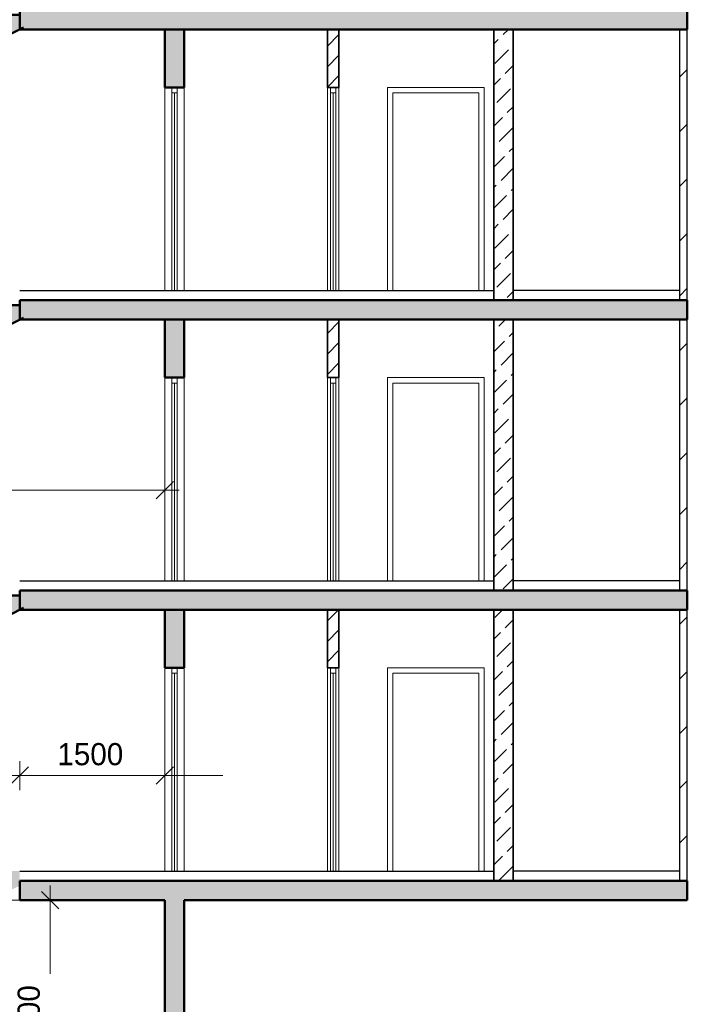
# Model space of a CAD drawing. Header units: millimetres. Extents: x 263826 to 1585445, y -423071 to 70137.
# Tile 249 of 256: x 530684 to 537584, y -87608 to -77431. Entities that reach past the tile are written whole.
import ezdxf

# ---------------------------------------------------------------- set-up
doc = ezdxf.new("R2010")
doc.units = ezdxf.units.MM
doc.layers.add('Standard', color=7, linetype='Continuous', lineweight=25)
doc.styles.add('Century Gothic', font='GOTHIC.TTF')
doc.dimstyles.new('DIMSTYLE_4', dxfattribs={"dimtxt": 229, "dimasz": 300, "dimexe": 0, "dimexo": 0, "dimgap": 114.5, "dimtad": 2, "dimdec": 0, "dimrnd": 1, "dimzin": 12, "dimdsep": 46, "dimtxsty": 'Century Gothic', "dimblk1": 'ALL_ML_STRICH', "dimblk2": 'ALL_ML_STRICH', "dimsah": 1, "dimcen": 0, "dimclrd": 256, "dimclre": 256, "dimclrt": 256, "dimadec": 0, "dimazin": 0, "dimtfac": 1, "dimtdec": 0, "dimtix": 1, "dimtmove": 2, "dimatfit": 3, "dimfxl": 0, "dimtzin": 0, "dimlwd": 0, "dimlwe": 13, "dimarcsym": 0})
pattern_1 = [(45, (277473.13, 108835.9), (-212.13203, 212.13203), []), (45, (277367.07, 108941.95), (-212.13203, 212.13203), [])]
pattern_2 = [(45, (277473.13, 108835.9), (-212.13203, 212.13203), [200, -70]), (45, (277367.07, 108941.95), (-212.13203, 212.13203), [200, -70])]
pattern_3 = [(45, (277473.1, 108835.9), (-565.6854, 565.6854), []), (45, (277190.3, 109118.7), (-565.6854, 565.6854), [])]

# ---------------------------------------------------------------- blocks, each defined once
blk = doc.blocks.new('ALL_ML_STRICH')
at = {"color": 0, "linetype": 'ByBlock', "lineweight": -2}
for p, q in [((0, -0.5), (0, 0.5)), ((-1, 0), (0.5, 0)), ((-0.3, -0.3), (0.3, 0.3))]:
    blk.add_line(p, q, dxfattribs=at)
blk = doc.blocks.new('*D2356')
at = {"layer": 'DEFPOINTS', "color": 0, "linetype": 'Continuous', "lineweight": 0, "transparency": 16777216}
for p in [(530684, -85244), (532184, -85244), (532184, -85544)]:
    blk.add_point(p, dxfattribs=at)
at = {"layer": 'Standard', "color": 218, "linetype": 'Continuous', "lineweight": 0, "transparency": 16777216}
for p, q in [((530384, -85244), (530084, -85244)), ((530684, -85244), (532184, -85244)), ((532484, -85244), (532784, -85244))]:
    blk.add_line(p, q, dxfattribs=at)
at = {"layer": 'Standard', "color": 218, "linetype": 'Continuous', "lineweight": 13, "transparency": 16777216}
blk.add_line((532184, -85544), (532184, -85244), dxfattribs=at)
at = {"layer": 'Standard', "color": 218, "linetype": 'Continuous', "lineweight": 0, "transparency": 16777216, "xscale": 300, "yscale": 300, "zscale": 300}
blk.add_blockref('ALL_ML_STRICH', (530684, -85244), dxfattribs=at)
at = {"layer": 'Standard', "color": 218, "linetype": 'Continuous', "lineweight": 0, "transparency": 16777216, "xscale": 300, "yscale": 300, "zscale": 300, "rotation": 180}
blk.add_blockref('ALL_ML_STRICH', (532184, -85244), dxfattribs=at)
at = {"layer": 'Standard', "color": 218, "linetype": 'Continuous', "lineweight": 13, "transparency": 16777216, "insert": (531414, -85024), "char_height": 229, "width": 654.29, "attachment_point": 5, "style": 'Century Gothic'}
blk.add_mtext('1500', dxfattribs=at)
blk = doc.blocks.new('*D2361')
at = {"layer": 'DEFPOINTS', "color": 0, "linetype": 'Continuous', "lineweight": 0, "transparency": 16777216}
for p in [(526534, -82294), (532184, -82294), (532184, -82294)]:
    blk.add_point(p, dxfattribs=at)
at = {"layer": 'Standard', "color": 218, "linetype": 'Continuous', "lineweight": 0, "transparency": 16777216}
for p, q in [((526834, -82294), (528883, -82294)), ((531884, -82294), (529796, -82294))]:
    blk.add_line(p, q, dxfattribs=at)
at = {"layer": 'Standard', "color": 218, "linetype": 'Continuous', "lineweight": 0, "transparency": 16777216, "xscale": 300, "yscale": 300, "zscale": 300, "rotation": 180}
blk.add_blockref('ALL_ML_STRICH', (526534, -82294), dxfattribs=at)
at = {"layer": 'Standard', "color": 218, "linetype": 'Continuous', "lineweight": 0, "transparency": 16777216, "xscale": 300, "yscale": 300, "zscale": 300}
blk.add_blockref('ALL_ML_STRICH', (532184, -82294), dxfattribs=at)
at = {"layer": 'Standard', "color": 218, "linetype": 'Continuous', "lineweight": 13, "transparency": 16777216, "insert": (529339, -82074), "char_height": 229, "width": 654.29, "attachment_point": 5, "style": 'Century Gothic'}
blk.add_mtext('5650', dxfattribs=at)
blk = doc.blocks.new('СЛОЖНЫЙ_ОБЪЕКТ_75')
at = {"layer": 'Standard', "linetype": 'Continuous', "lineweight": 25, "true_color": 0xf1f1f1, "transparency": 33554687}
blk.add_hatch(color=7, dxfattribs=at).paths.add_polyline_path([(253211, -186217), (252911, -186217), (252911, -186367), (252611, -186367), (252611, -186517), (252311, -186517), (252311, -186667), (252011, -186667), (252011, -186817), (251711, -186817), (251711, -186967), (251411, -186967), (251411, -187117), (251111, -187117), (251111, -187267), (250811, -187267), (250811, -187417), (250511, -187417), (250511, -187567), (249061, -187567), (249061, -187717), (250511, -187717), (253251, -186347), (253211, -186367)])
at = {"layer": 'Standard', "color": 7, "linetype": 'Continuous', "lineweight": 50, "transparency": 33554687}
for p, q in [((253211, -186217), (252911, -186217)), ((252911, -186217), (252911, -186367)), ((250511, -187717), (253251, -186347)), ((252911, -186367), (252611, -186367)), ((252611, -186367), (252611, -186517)), ((252611, -186517), (252311, -186517)), ((252311, -186517), (252311, -186667)), ((252311, -186667), (252011, -186667)), ((252011, -186667), (252011, -186817)), ((252011, -186817), (251711, -186817)), ((251711, -186817), (251711, -186967)), ((251711, -186967), (251411, -186967)), ((251411, -186967), (251411, -187117)), ((251411, -187117), (251111, -187117)), ((251111, -187117), (251111, -187267)), ((251111, -187267), (250811, -187267)), ((250811, -187267), (250811, -187417)), ((250811, -187417), (250511, -187417)), ((250511, -187417), (250511, -187567)), ((250511, -187567), (250511, -187417)), ((250511, -187567), (249061, -187567)), ((250511, -187717), (249061, -187717))]:
    blk.add_line(p, q, dxfattribs=at)
blk = doc.blocks.new('СЛОЖНЫЙ_ОБЪЕКТ_76')
at = {"layer": 'Standard', "linetype": 'Continuous', "lineweight": 25, "true_color": 0xf1f1f1, "transparency": 33554687}
blk.add_hatch(color=7, dxfattribs=at).paths.add_polyline_path([(253211, -189217), (252911, -189217), (252911, -189367), (252611, -189367), (252611, -189517), (252311, -189517), (252311, -189667), (252011, -189667), (252011, -189817), (251711, -189817), (251711, -189967), (251411, -189967), (251411, -190117), (251111, -190117), (251111, -190267), (250811, -190267), (250811, -190417), (250511, -190417), (250511, -190567), (249061, -190567), (249061, -190717), (250511, -190717), (253251, -189347), (253211, -189367)])
at = {"layer": 'Standard', "color": 7, "linetype": 'Continuous', "lineweight": 50, "transparency": 33554687}
for p, q in [((253211, -189217), (252911, -189217)), ((252911, -189217), (252911, -189367)), ((250511, -190717), (253251, -189347)), ((252911, -189367), (252611, -189367)), ((252611, -189367), (252611, -189517)), ((252611, -189517), (252311, -189517)), ((252311, -189517), (252311, -189667)), ((252311, -189667), (252011, -189667)), ((252011, -189667), (252011, -189817)), ((252011, -189817), (251711, -189817)), ((251711, -189817), (251711, -189967)), ((251711, -189967), (251411, -189967)), ((251411, -189967), (251411, -190117)), ((251411, -190117), (251111, -190117)), ((251111, -190117), (251111, -190267)), ((251111, -190267), (250811, -190267)), ((250811, -190267), (250811, -190417)), ((250811, -190417), (250511, -190417)), ((250511, -190417), (250511, -190567)), ((250511, -190567), (250511, -190417)), ((250511, -190567), (249061, -190567)), ((250511, -190717), (249061, -190717))]:
    blk.add_line(p, q, dxfattribs=at)
blk = doc.blocks.new('СЛОЖНЫЙ_ОБЪЕКТ_77')
at = {"layer": 'Standard', "linetype": 'Continuous', "lineweight": 25, "true_color": 0xf1f1f1, "transparency": 33554687}
blk.add_hatch(color=7, dxfattribs=at).paths.add_polyline_path([(253211, -192217), (252911, -192217), (252911, -192367), (252611, -192367), (252611, -192517), (252311, -192517), (252311, -192667), (252011, -192667), (252011, -192817), (251711, -192817), (251711, -192967), (251411, -192967), (251411, -193117), (251111, -193117), (251111, -193267), (250811, -193267), (250811, -193417), (250511, -193417), (250511, -193567), (249061, -193567), (249061, -193717), (250511, -193717), (253251, -192347), (253211, -192367)])
at = {"layer": 'Standard', "color": 7, "linetype": 'Continuous', "lineweight": 50, "transparency": 33554687}
for p, q in [((253211, -192217), (252911, -192217)), ((252911, -192217), (252911, -192367)), ((250511, -193717), (253251, -192347)), ((252911, -192367), (252611, -192367)), ((252611, -192367), (252611, -192517)), ((252611, -192517), (252311, -192517)), ((252311, -192517), (252311, -192667)), ((252311, -192667), (252011, -192667)), ((252011, -192667), (252011, -192817)), ((252011, -192817), (251711, -192817)), ((251711, -192817), (251711, -192967)), ((251711, -192967), (251411, -192967)), ((251411, -192967), (251411, -193117)), ((251411, -193117), (251111, -193117)), ((251111, -193117), (251111, -193267)), ((251111, -193267), (250811, -193267)), ((250811, -193267), (250811, -193417)), ((250811, -193417), (250511, -193417)), ((250511, -193417), (250511, -193567)), ((250511, -193567), (250511, -193417)), ((250511, -193567), (249061, -193567)), ((250511, -193717), (249061, -193717))]:
    blk.add_line(p, q, dxfattribs=at)
blk = doc.blocks.new('*D2295')
at = {"layer": 'DEFPOINTS', "color": 0, "linetype": 'Continuous', "lineweight": 0, "transparency": 16777216}
for p in [(530999, -86531), (530999, -86531), (530999, -88931)]:
    blk.add_point(p, dxfattribs=at)
at = {"layer": 'Standard', "color": 218, "linetype": 'Continuous', "lineweight": 0, "transparency": 16777216}
for p, q in [((530999, -86831), (530999, -87293)), ((530999, -88631), (530999, -88209))]:
    blk.add_line(p, q, dxfattribs=at)
at = {"layer": 'Standard', "color": 218, "linetype": 'Continuous', "lineweight": 0, "transparency": 16777216, "xscale": 300, "yscale": 300, "zscale": 300}
for p, rotation in [((530999, -86531), 90), ((530999, -88931), 270)]:
    blk.add_blockref('ALL_ML_STRICH', p, dxfattribs=dict(at, rotation=rotation))
at = {"layer": 'Standard', "color": 218, "linetype": 'Continuous', "lineweight": 13, "transparency": 16777216, "insert": (530779, -87751), "char_height": 229, "width": 654.29, "attachment_point": 5, "rotation": 90, "style": 'Century Gothic'}
blk.add_mtext('2400', dxfattribs=at)
blk = doc.blocks.new('*D2365')
at = {"layer": 'DEFPOINTS', "color": 0, "linetype": 'Continuous', "lineweight": 0, "transparency": 16777216}
for p in [(528361, -86531), (530746, -86531), (526334, -86811)]:
    blk.add_point(p, dxfattribs=at)
at = {"layer": 'Standard', "color": 218, "linetype": 'Continuous', "lineweight": 0, "transparency": 16777216}
for p, q in [((528361, -86231), (528361, -85931)), ((528361, -86811), (528361, -86531)), ((528361, -87111), (528361, -87411))]:
    blk.add_line(p, q, dxfattribs=at)
at = {"layer": 'Standard', "color": 218, "linetype": 'Continuous', "lineweight": 13, "transparency": 16777216}
for p, q in [((530746, -86531), (528361, -86531)), ((526334, -86811), (528361, -86811))]:
    blk.add_line(p, q, dxfattribs=at)
at = {"layer": 'Standard', "color": 218, "linetype": 'Continuous', "lineweight": 0, "transparency": 16777216, "xscale": 300, "yscale": 300, "zscale": 300}
for p, rotation in [((528361, -86531), 270), ((528361, -86811), 90)]:
    blk.add_blockref('ALL_ML_STRICH', p, dxfattribs=dict(at, rotation=rotation))
at = {"layer": 'Standard', "color": 218, "linetype": 'Continuous', "lineweight": 13, "transparency": 16777216, "insert": (528596, -86671), "char_height": 229, "attachment_point": 5, "rotation": 90, "style": 'Century Gothic'}
blk.add_mtext('280', dxfattribs=at)

msp = doc.modelspace()

# ---------------------------------------------------------------- hatches: boundary and pattern name
at = {"layer": 'Standard', "linetype": 'Continuous', "lineweight": 50, "true_color": 0xf1f1f1, "transparency": 33554687}
for points in [[(537584.21763, -77330.92275), (530684.21763, -77330.92275), (530684.21763, -77530.92275), (537584.21763, -77530.92275)], [(537584.21763, -77530.92275), (537584.21763, -77330.92275), (530684.21763, -77330.92275), (530684.21763, -77530.92275)]]:
    msp.add_hatch(color=7, dxfattribs=at).paths.add_polyline_path(points)
at = {"layer": 'Standard', "linetype": 'Continuous', "lineweight": 25, "true_color": 0xf1f1f1, "transparency": 33554687}
for points in [[(532184.21763, -78130.92275), (532384.21763, -78130.92275), (532384.21763, -77530.92275), (532184.21763, -77530.92275)], [(537584.21763, -80330.92275), (530684.21763, -80330.92275), (530684.21763, -80530.92275), (537584.21763, -80530.92275)], [(537584.21763, -80530.92275), (537584.21763, -80330.92275), (530684.21763, -80330.92275), (530684.21763, -80530.92275)], [(532184.21763, -81130.92275), (532384.21763, -81130.92275), (532384.21763, -80530.92275), (532184.21763, -80530.92275)], [(537584.21763, -83330.92275), (530684.21763, -83330.92275), (530684.21763, -83530.92275), (537584.21763, -83530.92275)], [(537584.21763, -83530.92275), (537584.21763, -83330.92275), (530684.21763, -83330.92275), (530684.21763, -83530.92275)], [(532184.21763, -84130.92275), (532384.21763, -84130.92275), (532384.21763, -83530.92275), (532184.21763, -83530.92275)], [(530084.21763, -86380.92275), (530084.21763, -86530.92275), (529784.21763, -86530.92275), (529784.21763, -86680.92275), (529484.21763, -86680.92275), (529484.21763, -86830.92275), (529184.21763, -86830.92275), (529184.21763, -86980.92275), (528884.21763, -86980.92275), (528884.21763, -87130.92275), (528584.21763, -87130.92275), (528584.21763, -87280.92275), (528284.21763, -87280.92275), (528284.21763, -87430.92275), (527984.21763, -87430.92275), (527984.21763, -87580.92275), (528284.21763, -87580.92275), (530684.21763, -86380.92275), (530684.21763, -86230.92275), (530384.21763, -86230.92275), (530384.21763, -86380.92275)], [(537584.21763, -86330.92275), (530684.21763, -86330.92275), (530684.21763, -86530.92275), (537584.21763, -86530.92275)], [(537584.21763, -86530.92275), (537584.21763, -86330.92275), (530684.21763, -86330.92275), (530684.21763, -86530.92275)], [(532184.21763, -90590.92275), (532384.21763, -90590.92275), (532384.21763, -86493.68076), (532184.21763, -86530.92275)]]:
    msp.add_hatch(color=7, dxfattribs=at).paths.add_polyline_path(points)
at = {"layer": 'Standard', "linetype": 'Continuous', "lineweight": 18, "true_color": 0xaa8232, "transparency": 33554687}
h = msp.add_hatch(dxfattribs=at)
h.set_pattern_fill('__________301', color=45, scale=100, style=0, pattern_type=2)
h.set_pattern_definition(pattern_1)
h.paths.add_polyline_path([(533864.21763, -78130.92275), (533984.21763, -78130.92275), (533984.21763, -77530.92275), (533864.21763, -77530.92275)], flags=0)
at = {"layer": 'Standard', "linetype": 'Continuous', "lineweight": 18, "true_color": 0xc8aaf3, "transparency": 33554687}
h = msp.add_hatch(dxfattribs=at)
h.set_pattern_fill('__________16', color=191, scale=100, style=0, pattern_type=2)
h.set_pattern_definition(pattern_2)
h.paths.add_polyline_path([(535784.21763, -77530.92275), (535584.21763, -77530.92275), (535584.21763, -80330.92275), (535784.21763, -80330.92275)], flags=0)
at = {"layer": 'Standard', "linetype": 'Continuous', "lineweight": 18, "true_color": 0xf0b464, "transparency": 33554687}
h = msp.add_hatch(dxfattribs=at)
h.set_pattern_fill('__________22', color=31, scale=100, style=0, pattern_type=2)
h.set_pattern_definition(pattern_3)
h.paths.add_polyline_path([(537584.21763, -77530.92275), (537504.21763, -77530.92275), (537504.21763, -80330.92275), (537584.21763, -80330.92275)], flags=0)
at = {"layer": 'Standard', "linetype": 'Continuous', "lineweight": 18, "true_color": 0xaa8232, "transparency": 33554687}
h = msp.add_hatch(dxfattribs=at)
h.set_pattern_fill('__________301', color=45, scale=100, style=0, pattern_type=2)
h.set_pattern_definition(pattern_1)
h.paths.add_polyline_path([(533864.21763, -81130.92275), (533984.21763, -81130.92275), (533984.21763, -80530.92275), (533864.21763, -80530.92275)], flags=0)
at = {"layer": 'Standard', "linetype": 'Continuous', "lineweight": 18, "true_color": 0xc8aaf3, "transparency": 33554687}
h = msp.add_hatch(dxfattribs=at)
h.set_pattern_fill('__________16', color=191, scale=100, style=0, pattern_type=2)
h.set_pattern_definition(pattern_2)
h.paths.add_polyline_path([(535784.21763, -80530.92275), (535584.21763, -80530.92275), (535584.21763, -83330.92275), (535784.21763, -83330.92275)], flags=0)
at = {"layer": 'Standard', "linetype": 'Continuous', "lineweight": 18, "true_color": 0xf0b464, "transparency": 33554687}
h = msp.add_hatch(dxfattribs=at)
h.set_pattern_fill('__________22', color=31, scale=100, style=0, pattern_type=2)
h.set_pattern_definition(pattern_3)
h.paths.add_polyline_path([(537584.21763, -80530.92275), (537504.21763, -80530.92275), (537504.21763, -83330.92275), (537584.21763, -83330.92275)], flags=0)
at = {"layer": 'Standard', "linetype": 'Continuous', "lineweight": 18, "true_color": 0xaa8232, "transparency": 33554687}
h = msp.add_hatch(dxfattribs=at)
h.set_pattern_fill('__________301', color=45, scale=100, style=0, pattern_type=2)
h.set_pattern_definition(pattern_1)
h.paths.add_polyline_path([(533864.21763, -84130.92275), (533984.21763, -84130.92275), (533984.21763, -83530.92275), (533864.21763, -83530.92275)], flags=0)
at = {"layer": 'Standard', "linetype": 'Continuous', "lineweight": 18, "true_color": 0xc8aaf3, "transparency": 33554687}
h = msp.add_hatch(dxfattribs=at)
h.set_pattern_fill('__________16', color=191, scale=100, style=0, pattern_type=2)
h.set_pattern_definition(pattern_2)
h.paths.add_polyline_path([(535784.21763, -83530.92275), (535584.21763, -83530.92275), (535584.21763, -86330.92275), (535784.21763, -86330.92275)], flags=0)
at = {"layer": 'Standard', "linetype": 'Continuous', "lineweight": 18, "true_color": 0xf0b464, "transparency": 33554687}
h = msp.add_hatch(dxfattribs=at)
h.set_pattern_fill('__________22', color=31, scale=100, style=0, pattern_type=2)
h.set_pattern_definition(pattern_3)
h.paths.add_polyline_path([(537584.21763, -83530.92275), (537504.21763, -83530.92275), (537504.21763, -86330.92275), (537584.21763, -86330.92275)], flags=0)

# ---------------------------------------------------------------- linework, layer by layer
at = {"layer": 'Standard', "color": 7, "linetype": 'Continuous', "lineweight": 50, "transparency": 33554687}
for p, q in [((530684.21763, -77330.92275), (530684.21763, -77530.92275)), ((537584.21763, -77530.92275), (537584.21763, -77330.92275)), ((537584.21763, -77530.92275), (537584.21763, -77330.92275)), ((532184.21763, -77530.92275), (530684.21763, -77530.92275)), ((532184.21763, -77530.92275), (530684.21763, -77530.92275)), ((532384.21763, -77530.92275), (532184.21763, -77530.92275)), ((532384.21763, -77530.92275), (532184.21763, -77530.92275)), ((532184.21763, -77530.92275), (532184.21763, -78130.92275)), ((533864.21763, -77530.92275), (532384.21763, -77530.92275)), ((533864.21763, -77530.92275), (532384.21763, -77530.92275)), ((532384.21763, -78130.92275), (532384.21763, -77530.92275)), ((533984.21763, -77530.92275), (533864.21763, -77530.92275)), ((533984.21763, -77530.92275), (533864.21763, -77530.92275)), ((535584.21763, -77530.92275), (533984.21763, -77530.92275)), ((535584.21763, -77530.92275), (533984.21763, -77530.92275)), ((535784.21763, -77530.92275), (535584.21763, -77530.92275)), ((535784.21763, -77530.92275), (535584.21763, -77530.92275)), ((535789.21763, -77530.92275), (535784.21763, -77530.92275)), ((535789.21763, -77530.92275), (535784.21763, -77530.92275)), ((537499.21763, -77530.92275), (535789.21763, -77530.92275)), ((537499.21763, -77530.92275), (535789.21763, -77530.92275)), ((537504.21763, -77530.92275), (537499.21763, -77530.92275)), ((537504.21763, -77530.92275), (537499.21763, -77530.92275)), ((537584.21763, -77530.92275), (537504.21763, -77530.92275)), ((537584.21763, -77530.92275), (537504.21763, -77530.92275)), ((532184.21763, -78130.92275), (532256.21763, -78130.92275)), ((532256.21763, -78130.92275), (532312.21763, -78130.92275)), ((532312.21763, -78130.92275), (532384.21763, -78130.92275)), ((537584.21763, -80330.92275), (530684.21763, -80330.92275)), ((530684.21763, -80330.92275), (530684.21763, -80530.92275)), ((537584.21763, -80530.92275), (537584.21763, -80330.92275)), ((537584.21763, -80530.92275), (537584.21763, -80330.92275)), ((532184.21763, -80530.92275), (530684.21763, -80530.92275)), ((532184.21763, -80530.92275), (530684.21763, -80530.92275)), ((532384.21763, -80530.92275), (532184.21763, -80530.92275)), ((532384.21763, -80530.92275), (532184.21763, -80530.92275)), ((532184.21763, -80530.92275), (532184.21763, -81130.92275)), ((533864.21763, -80530.92275), (532384.21763, -80530.92275)), ((533864.21763, -80530.92275), (532384.21763, -80530.92275)), ((532384.21763, -81130.92275), (532384.21763, -80530.92275)), ((533984.21763, -80530.92275), (533864.21763, -80530.92275)), ((533984.21763, -80530.92275), (533864.21763, -80530.92275)), ((535584.21763, -80530.92275), (533984.21763, -80530.92275)), ((535584.21763, -80530.92275), (533984.21763, -80530.92275)), ((535784.21763, -80530.92275), (535584.21763, -80530.92275)), ((535784.21763, -80530.92275), (535584.21763, -80530.92275)), ((535789.21763, -80530.92275), (535784.21763, -80530.92275)), ((535789.21763, -80530.92275), (535784.21763, -80530.92275)), ((537499.21763, -80530.92275), (535789.21763, -80530.92275)), ((537499.21763, -80530.92275), (535789.21763, -80530.92275)), ((537504.21763, -80530.92275), (537499.21763, -80530.92275)), ((537504.21763, -80530.92275), (537499.21763, -80530.92275)), ((537584.21763, -80530.92275), (537504.21763, -80530.92275)), ((537584.21763, -80530.92275), (537504.21763, -80530.92275)), ((532184.21763, -81130.92275), (532256.21763, -81130.92275)), ((532256.21763, -81130.92275), (532312.21763, -81130.92275)), ((532312.21763, -81130.92275), (532384.21763, -81130.92275)), ((537584.21763, -83330.92275), (530684.21763, -83330.92275)), ((530684.21763, -83330.92275), (530684.21763, -83530.92275)), ((537584.21763, -83530.92275), (537584.21763, -83330.92275)), ((537584.21763, -83530.92275), (537584.21763, -83330.92275)), ((532184.21763, -83530.92275), (530684.21763, -83530.92275)), ((532184.21763, -83530.92275), (530684.21763, -83530.92275)), ((532384.21763, -83530.92275), (532184.21763, -83530.92275)), ((532384.21763, -83530.92275), (532184.21763, -83530.92275)), ((532184.21763, -83530.92275), (532184.21763, -84130.92275)), ((533864.21763, -83530.92275), (532384.21763, -83530.92275)), ((537584.21763, -83530.92275), (532384.21763, -83530.92275)), ((532384.21763, -84130.92275), (532384.21763, -83530.92275)), ((532184.21763, -84130.92275), (532256.21763, -84130.92275)), ((532256.21763, -84130.92275), (532312.21763, -84130.92275)), ((532312.21763, -84130.92275), (532384.21763, -84130.92275)), ((537584.21763, -86330.92275), (530684.21763, -86330.92275)), ((530684.21763, -86330.92275), (530684.21763, -86530.92275)), ((537584.21763, -86530.92275), (537584.21763, -86330.92275)), ((537584.21763, -86530.92275), (537584.21763, -86330.92275)), ((532184.21763, -86530.92275), (530684.21763, -86530.92275)), ((532184.21763, -86530.92275), (532184.21763, -90590.92275)), ((532384.21763, -86530.92275), (537584.21763, -86530.92275)), ((532384.21763, -90590.92275), (532384.21763, -86530.92275))]:
    msp.add_line(p, q, dxfattribs=at)
at = {"layer": 'Standard', "color": 45, "linetype": 'Continuous', "lineweight": 35, "true_color": 0xaa8232, "transparency": 33554687}
for p, q in [((533864.21763, -77530.92275), (533864.21763, -78130.92275)), ((533984.21763, -78130.92275), (533984.21763, -77530.92275)), ((533864.21763, -78130.92275), (533896.21763, -78130.92275)), ((533896.21763, -78130.92275), (533952.21763, -78130.92275)), ((533952.21763, -78130.92275), (533984.21763, -78130.92275)), ((533864.21763, -80530.92275), (533864.21763, -81130.92275)), ((533984.21763, -81130.92275), (533984.21763, -80530.92275)), ((533864.21763, -81130.92275), (533896.21763, -81130.92275)), ((533896.21763, -81130.92275), (533952.21763, -81130.92275)), ((533952.21763, -81130.92275), (533984.21763, -81130.92275)), ((533864.21763, -83530.92275), (533864.21763, -84130.92275)), ((533984.21763, -84130.92275), (533984.21763, -83530.92275)), ((533864.21763, -84130.92275), (533896.21763, -84130.92275)), ((533896.21763, -84130.92275), (533952.21763, -84130.92275)), ((533952.21763, -84130.92275), (533984.21763, -84130.92275))]:
    msp.add_line(p, q, dxfattribs=at)
at = {"layer": 'Standard', "color": 191, "linetype": 'Continuous', "lineweight": 35, "true_color": 0xc8aaf3, "transparency": 33554687}
for p, q in [((535584.21763, -77530.92275), (535584.21763, -80330.92275)), ((535784.21763, -80330.92275), (535784.21763, -77530.92275)), ((535584.21763, -80530.92275), (535584.21763, -83330.92275)), ((535784.21763, -83330.92275), (535784.21763, -80530.92275)), ((535584.21763, -83530.92275), (535584.21763, -86330.92275)), ((535784.21763, -86330.92275), (535784.21763, -83530.92275))]:
    msp.add_line(p, q, dxfattribs=at)
at = {"layer": 'Standard', "color": 31, "linetype": 'Continuous', "lineweight": 25, "true_color": 0xf0b464, "transparency": 33554687}
for p, q in [((537504.21763, -77530.92275), (537504.21763, -80330.92275)), ((537584.21763, -80330.92275), (537584.21763, -77530.92275)), ((537504.21763, -80530.92275), (537504.21763, -83330.92275)), ((537584.21763, -83330.92275), (537584.21763, -80530.92275)), ((537504.21763, -83530.92275), (537504.21763, -86330.92275)), ((537584.21763, -86330.92275), (537584.21763, -83530.92275))]:
    msp.add_line(p, q, dxfattribs=at)
at = {"layer": 'Standard', "color": 7, "linetype": 'Continuous', "lineweight": 13, "transparency": 33554687}
for p, q in [((532184.21763, -78130.92275), (532184.21763, -80230.92275)), ((532256.21763, -78130.92275), (532256.21763, -78186.92275)), ((532312.21763, -78186.92275), (532312.21763, -78130.92275)), ((532384.21763, -80230.92275), (532384.21763, -78130.92275)), ((533864.21763, -78130.92275), (533864.21763, -80230.92275)), ((533896.21763, -78130.92275), (533896.21763, -78186.92275)), ((533952.21763, -78186.92275), (533952.21763, -78130.92275)), ((533984.21763, -80230.92275), (533984.21763, -78130.92275)), ((534484.21763, -78130.92275), (534484.21763, -80230.92275)), ((535484.21763, -78130.92275), (534484.21763, -78130.92275)), ((535484.21763, -78130.92275), (535484.21763, -80230.92275)), ((532256.21763, -78186.92275), (532312.21763, -78186.92275)), ((532256.21763, -80230.92275), (532256.21763, -78186.92275)), ((532284.21763, -80229.92275), (532284.21763, -78186.92275)), ((532312.21763, -78186.92275), (532312.21763, -80230.92275)), ((533896.21763, -78186.92275), (533952.21763, -78186.92275)), ((533896.21763, -80230.92275), (533896.21763, -78186.92275)), ((533924.21763, -80229.92275), (533924.21763, -78186.92275)), ((533952.21763, -78186.92275), (533952.21763, -80230.92275)), ((534540.21763, -80230.92275), (534540.21763, -78186.92275)), ((534540.21763, -78186.92275), (535428.21763, -78186.92275)), ((535428.21763, -78186.92275), (535428.21763, -80230.92275)), ((532184.21763, -81130.92275), (532184.21763, -83230.92275)), ((532256.21763, -81130.92275), (532256.21763, -81186.92275)), ((532256.21763, -81186.92275), (532312.21763, -81186.92275)), ((532256.21763, -83230.92275), (532256.21763, -81186.92275)), ((532284.21763, -83229.92275), (532284.21763, -81186.92275)), ((532312.21763, -81186.92275), (532312.21763, -81130.92275)), ((532312.21763, -81186.92275), (532312.21763, -83230.92275)), ((532384.21763, -83230.92275), (532384.21763, -81130.92275)), ((533864.21763, -81130.92275), (533864.21763, -83230.92275)), ((533896.21763, -81130.92275), (533896.21763, -81186.92275)), ((533896.21763, -81186.92275), (533952.21763, -81186.92275)), ((533896.21763, -83230.92275), (533896.21763, -81186.92275)), ((533924.21763, -83229.92275), (533924.21763, -81186.92275)), ((533952.21763, -81186.92275), (533952.21763, -81130.92275)), ((533952.21763, -81186.92275), (533952.21763, -83230.92275)), ((533984.21763, -83230.92275), (533984.21763, -81130.92275)), ((534484.21763, -81130.92275), (534484.21763, -83230.92275)), ((535484.21763, -81130.92275), (534484.21763, -81130.92275)), ((534540.21763, -83230.92275), (534540.21763, -81186.92275)), ((534540.21763, -81186.92275), (535428.21763, -81186.92275)), ((535428.21763, -81186.92275), (535428.21763, -83230.92275)), ((535484.21763, -81130.92275), (535484.21763, -83230.92275)), ((532184.21763, -84130.92275), (532184.21763, -86230.92275)), ((532256.21763, -84130.92275), (532256.21763, -84186.92275)), ((532312.21763, -84186.92275), (532312.21763, -84130.92275)), ((532384.21763, -86230.92275), (532384.21763, -84130.92275)), ((533864.21763, -84130.92275), (533864.21763, -86230.92275)), ((533896.21763, -84130.92275), (533896.21763, -84186.92275)), ((533952.21763, -84186.92275), (533952.21763, -84130.92275)), ((533984.21763, -86230.92275), (533984.21763, -84130.92275)), ((534484.21763, -84130.92275), (534484.21763, -86230.92275)), ((535484.21763, -84130.92275), (534484.21763, -84130.92275)), ((535484.21763, -84130.92275), (535484.21763, -86230.92275)), ((532256.21763, -84186.92275), (532312.21763, -84186.92275)), ((532256.21763, -86230.92275), (532256.21763, -84186.92275)), ((532284.21763, -86229.92275), (532284.21763, -84186.92275)), ((532312.21763, -84186.92275), (532312.21763, -86230.92275)), ((533896.21763, -84186.92275), (533952.21763, -84186.92275)), ((533896.21763, -86230.92275), (533896.21763, -84186.92275)), ((533924.21763, -86229.92275), (533924.21763, -84186.92275)), ((533952.21763, -84186.92275), (533952.21763, -86230.92275)), ((534540.21763, -86230.92275), (534540.21763, -84186.92275)), ((534540.21763, -84186.92275), (535428.21763, -84186.92275)), ((535428.21763, -84186.92275), (535428.21763, -86230.92275))]:
    msp.add_line(p, q, dxfattribs=at)
at = {"layer": 'Standard', "color": 7, "linetype": 'Continuous', "lineweight": 25, "transparency": 33554687}
for p, q in [((530684.21763, -80230.92275), (535584.21763, -80230.92275)), ((537504.21763, -80230.92275), (535784.21763, -80230.92275)), ((537584.21763, -80330.92275), (530684.21763, -80330.92275)), ((530684.21763, -83230.92275), (535584.21763, -83230.92275)), ((537504.21763, -83230.92275), (535784.21763, -83230.92275)), ((537504.21763, -83230.92275), (535784.21763, -83230.92275)), ((537584.21763, -83330.92275), (530684.21763, -83330.92275)), ((530684.21763, -86230.92275), (535584.21763, -86230.92275)), ((537504.21763, -86230.92275), (535784.21763, -86230.92275)), ((537584.21763, -86330.92275), (530684.21763, -86330.92275))]:
    msp.add_line(p, q, dxfattribs=at)

# ---------------------------------------------------------------- block references
at = {"layer": 'Standard', "color": 7, "linetype": 'Continuous', "lineweight": 50, "transparency": 33554687}
for name in ['СЛОЖНЫЙ_ОБЪЕКТ_75', 'СЛОЖНЫЙ_ОБЪЕКТ_76', 'СЛОЖНЫЙ_ОБЪЕКТ_77']:
    msp.add_blockref(name, (277473.13288, 108835.88877), dxfattribs=at)

# ---------------------------------------------------------------- dimensions: what is measured, and where the dimension line sits
at = {"layer": 'Standard', "color": 218, "linetype": 'Continuous', "lineweight": 13, "true_color": 0x500050, "transparency": 33554687}
for base, p1, p2, picture, middle in [((532184.21763, -82294.0876), (526534.21797, -82294.0876), (532184.21763, -82294.0876), '*D2361', (529339.46914, -82073.82757)), ((532184.21763, -85244.31784), (530684.21763, -85244.31784), (532184.21763, -85544.31784), '*D2356', (531414.46897, -85024.05781))]:
    dim = msp.add_linear_dim(base=base, p1=p1, p2=p2, dimstyle='DIMSTYLE_4', override={"dimpost": '<>', "dimclrd": 218, "dimclre": 218, "dimclrt": 218, "dimlwd": 0, "dimlwe": 13}, dxfattribs=at)
    dim.commit()
    dim.dimension.update_dxf_attribs({"geometry": picture, "text_midpoint": middle, "dimtype": 160})
dim = msp.add_linear_dim(base=(528360.8665, -86530.92275), p1=(526334.21797, -86810.92275), p2=(530746.33376, -86530.92275), angle=90, dimstyle='DIMSTYLE_4', override={"dimpost": '<>', "dimclrd": 218, "dimclre": 218, "dimclrt": 218}, dxfattribs=at)
dim.commit()
dim.dimension.update_dxf_attribs({"geometry": '*D2365', "text_midpoint": (528595.62653, -86670.92275)})
dim = msp.add_linear_dim(base=(530999.14031, -86530.92275), p1=(530999.14031, -88930.92275), p2=(530999.14031, -86530.92275), angle=90, dimstyle='DIMSTYLE_4', override={"dimpost": '<>', "dimclrd": 218, "dimclre": 218, "dimclrt": 218, "dimlwd": 0, "dimlwe": 13}, dxfattribs=at)
dim.commit()
dim.dimension.update_dxf_attribs({"geometry": '*D2295', "text_midpoint": (530778.88028, -87750.67142), "dimtype": 160})

doc.saveas('drawing.dxf')
